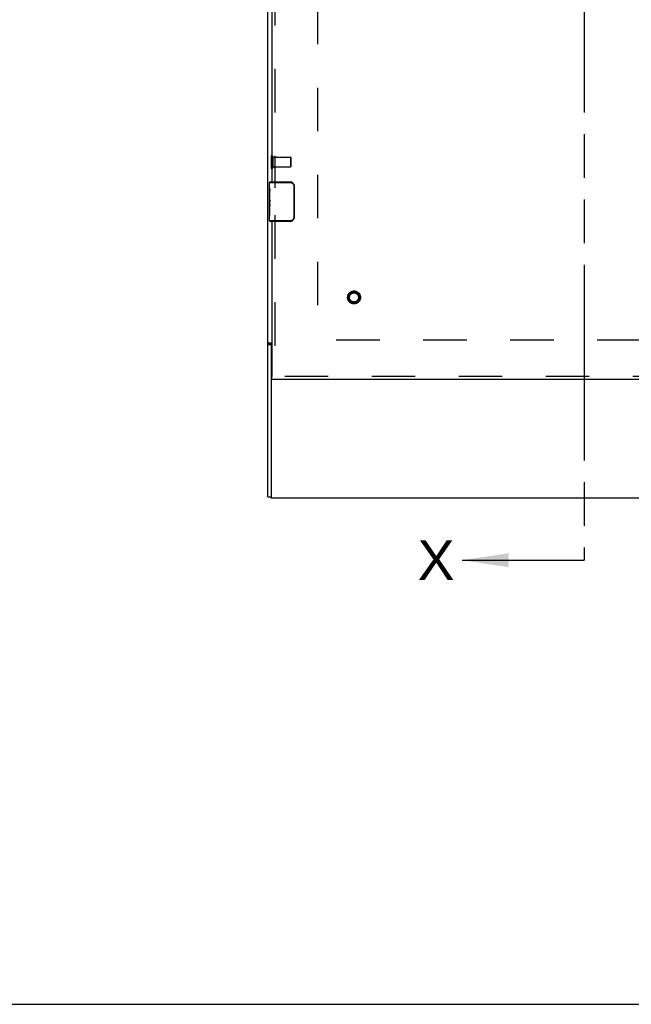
# Model space of a CAD drawing. Header units: inches. Extents: x 0 to 200, y 0 to 129.
# Tile 2 of 99: x 45 to 61, y 0 to 25. Entities that reach past the tile are written whole.
import ezdxf

# ---------------------------------------------------------------- set-up
doc = ezdxf.new("R2010")
doc.units = ezdxf.units.IN
doc.header["$LTSCALE"] = 11
doc.header["$MEASUREMENT"] = 0
doc.linetypes.add('HIDDEN', pattern=[0.2, 0.1, -0.1])
doc.linetypes.add('PHANTOM', pattern=[0.8, 0.45, -0.05, 0.1, -0.05, 0.1, -0.05])
doc.layers.get('0').update_dxf_attribs({"linetype": 'CONTINUOUS'})
doc.layers.add('DEFAULT_2', color=8, linetype='HIDDEN')
doc.layers.add('FRONT_LOWER_DOOR_ASSEMBLY', color=7, linetype='CONTINUOUS')
doc.styles.get("Standard").update_dxf_attribs({"font": 'arial.ttf'})
doc.dimstyles.get("Standard").update_dxf_attribs({"dimtxt": 1, "dimasz": 1.176471, "dimexe": 0.09, "dimexo": 0.07, "dimgap": 0.09, "dimtad": 0, "dimtih": 1, "dimtoh": 1, "dimdec": 3, "dimzin": 4, "dimdsep": 46, "dimtxsty": 'Standard', "dimblk": '_FILLED', "dimblk1": '_FILLED', "dimblk2": '_FILLED', "dimcen": 0.09, "dimadec": 3, "dimazin": 1, "dimtp": 0.001, "dimtm": 0.001, "dimtfac": 1, "dimtdec": 3, "dimtofl": 0, "dimtmove": 0, "dimatfit": 3, "dimldrblk": '_FILLED', "dimfxl": 0, "dimtolj": 1, "dimtzin": 4, "dimarcsym": 0})

# ---------------------------------------------------------------- blocks, each defined once
blk = doc.blocks.new('_FILLED')
at = {"color": 0, "linetype": 'ByBlock'}
blk.add_solid([(0, 0), (-1, 0.2), (-1, -0.2)], dxfattribs=at)
blk = doc.blocks.new('XSEC_FILLED')
at = {"color": 0, "linetype": 'ByBlock'}
blk.add_solid([(0, 0), (-1, 0.15), (-1, -0.15)], dxfattribs=at)

msp = doc.modelspace()

# ---------------------------------------------------------------- linework, layer by layer
at = {"color": 7, "linetype": 'PHANTOM'}
msp.add_line((59.673, 80.3), (59.673, 11.23), dxfattribs=at)
at = {"color": 7, "linetype": 'Continuous'}
for p, q in [((51.673, 12.837), (51.673, 48.814)), ((51.772, 16.72), (51.673, 16.72)), ((51.673, 16.683), (51.751, 16.683)), ((51.727, 16.712), (51.713, 16.709)), ((51.751, 16.657), (51.751, 12.798)), ((51.673, 12.837), (51.751, 12.837)), ((77.595, 12.798), (51.751, 12.798)), ((0, 0), (200, 0))]:
    msp.add_line(p, q, dxfattribs=at)
at = {"color": 3, "linetype": 'Continuous'}
msp.add_line((51.751, 16.683), (51.751, 16.657), dxfattribs=at)
at = {"color": 7, "linetype": 'Continuous'}
for points in [[(51.713, 16.709), (51.709, 16.708), (51.705, 16.707), (51.701, 16.706), (51.698, 16.705), (51.694, 16.704), (51.691, 16.703), (51.688, 16.702), (51.686, 16.7), (51.683, 16.699), (51.681, 16.698), (51.679, 16.696), (51.677, 16.694), (51.676, 16.693), (51.675, 16.691), (51.674, 16.689), (51.674, 16.688), (51.673, 16.685), (51.673, 16.683)], [(51.755, 16.72), (51.751, 16.718), (51.748, 16.717), (51.744, 16.716), (51.74, 16.715), (51.736, 16.714), (51.731, 16.712), (51.727, 16.712)]]:
    msp.add_lwpolyline(points, dxfattribs=at)
at = {"color": 3, "linetype": 'Continuous'}
msp.add_lwpolyline([(51.765, 16.696), (51.765, 16.696), (51.762, 16.695), (51.76, 16.694), (51.758, 16.693), (51.756, 16.692), (51.755, 16.69), (51.753, 16.689), (51.752, 16.688), (51.752, 16.686), (51.751, 16.685), (51.751, 16.683)], dxfattribs=at)
at = {"color": 7, "linetype": 'Continuous'}
msp.add_arc((51.814, 16.657), 0.0625, 132.2487, 180, dxfattribs=at)
at = {"layer": 'DEFAULT_2', "color": 8, "linetype": 'HIDDEN'}
for p, q in [((52.923, 47.376), (52.923, 16.813)), ((51.751, 21.44), (51.751, 21.156)), ((51.794, 21.44), (51.794, 21.156)), ((51.794, 21.422), (52.241, 21.422)), ((52.241, 21.422), (52.241, 21.174)), ((51.794, 21.174), (52.241, 21.174)), ((52.251, 21.412), (52.251, 21.184)), ((76.501, 16.798), (52.845, 16.798))]:
    msp.add_line(p, q, dxfattribs=at)
for centre, radius, start, end in [((51.773, 21.44), 0.0215, 0, 180), ((52.241, 21.412), 0.01, 0, 90), ((52.241, 21.184), 0.01, 270, 360), ((51.773, 21.156), 0.0215, 180, 360)]:
    msp.add_arc(centre, radius, start, end, dxfattribs=at)
at = {"layer": 'FRONT_LOWER_DOOR_ASSEMBLY', "color": 8, "linetype": 'HIDDEN'}
for p, q in [((51.85, 43.453), (51.85, 20.643)), ((51.85, 19.953), (51.85, 15.876)), ((77.397, 15.876), (51.772, 15.876))]:
    msp.add_line(p, q, dxfattribs=at)
at = {"layer": 'FRONT_LOWER_DOOR_ASSEMBLY', "color": 3, "linetype": 'Continuous'}
for p, q in [((51.772, 43.298), (51.772, 20.798)), ((51.772, 19.798), (51.772, 15.876)), ((77.397, 15.798), (51.772, 15.798))]:
    msp.add_line(p, q, dxfattribs=at)
at = {"layer": 'FRONT_LOWER_DOOR_ASSEMBLY', "color": 7, "linetype": 'Continuous'}
for p, q in [((51.712, 20.783), (52.239, 20.783)), ((51.712, 20.639), (51.712, 20.783)), ((51.727, 20.798), (52.237, 20.798)), ((51.912, 20.798), (51.912, 20.783)), ((52.201, 20.798), (52.201, 20.783)), ((52.336, 20.698), (52.329, 20.698)), ((52.329, 20.698), (52.329, 19.898)), ((52.336, 20.698), (52.336, 19.898)), ((51.712, 20.383), (51.712, 20.636)), ((51.721, 20.581), (51.712, 20.581)), ((51.712, 20.549), (51.722, 20.549)), ((51.722, 20.413), (51.722, 20.57)), ((51.712, 20.413), (51.722, 20.413)), ((51.712, 19.813), (51.712, 20.38)), ((51.714, 20.35), (51.712, 20.35)), ((51.712, 20.218), (51.721, 20.218)), ((51.712, 20.182), (51.722, 20.182)), ((51.722, 20.229), (51.722, 20.282)), ((51.722, 19.952), (51.722, 20.182)), ((51.712, 20.12), (51.722, 20.12)), ((51.712, 19.952), (51.722, 19.952)), ((52.239, 19.813), (51.712, 19.813)), ((52.237, 19.798), (51.727, 19.798)), ((51.912, 19.798), (51.912, 19.813)), ((52.201, 19.798), (52.201, 19.813)), ((52.336, 19.898), (52.329, 19.898)), ((51.772, 15.798), (51.772, 15.876))]:
    msp.add_line(p, q, dxfattribs=at)
for points in [[(52.237, 20.798), (52.237, 20.798), (52.237, 20.797), (52.238, 20.796), (52.238, 20.795), (52.238, 20.793), (52.238, 20.792), (52.239, 20.79), (52.239, 20.787), (52.239, 20.785), (52.239, 20.783)], [(52.239, 20.783), (52.247, 20.782), (52.256, 20.781), (52.264, 20.779), (52.272, 20.777), (52.28, 20.774), (52.288, 20.769), (52.295, 20.765), (52.301, 20.759), (52.307, 20.754), (52.311, 20.748), (52.316, 20.743), (52.319, 20.737), (52.322, 20.732), (52.324, 20.726), (52.326, 20.721), (52.327, 20.716), (52.328, 20.711), (52.329, 20.707), (52.329, 20.702), (52.329, 20.698)], [(52.33, 20.734), (52.332, 20.728), (52.333, 20.722), (52.335, 20.716), (52.336, 20.71), (52.336, 20.704), (52.336, 20.698)], [(51.712, 20.639), (51.712, 20.635), (51.712, 20.631), (51.713, 20.626), (51.714, 20.62), (51.716, 20.613), (51.717, 20.605), (51.718, 20.597), (51.72, 20.588)], [(51.72, 20.588), (51.721, 20.579), (51.722, 20.57)], [(51.712, 20.383), (51.712, 20.376), (51.712, 20.368), (51.713, 20.36), (51.714, 20.351)], [(51.714, 20.351), (51.718, 20.324), (51.719, 20.315), (51.72, 20.306), (51.72, 20.298), (51.721, 20.29), (51.722, 20.282)], [(51.722, 20.229), (51.721, 20.223), (51.721, 20.217), (51.72, 20.211), (51.72, 20.205), (51.719, 20.199), (51.718, 20.193)], [(52.237, 19.798), (52.237, 19.798), (52.237, 19.799), (52.238, 19.799), (52.238, 19.801), (52.238, 19.802), (52.238, 19.804), (52.239, 19.806), (52.239, 19.808), (52.239, 19.81), (52.239, 19.813)], [(52.329, 19.898), (52.329, 19.893), (52.329, 19.889), (52.328, 19.884), (52.327, 19.879), (52.326, 19.874), (52.324, 19.869), (52.322, 19.864), (52.319, 19.858), (52.316, 19.853), (52.311, 19.847), (52.307, 19.842), (52.301, 19.836), (52.295, 19.831), (52.288, 19.826), (52.28, 19.822), (52.272, 19.819), (52.264, 19.816), (52.256, 19.814), (52.247, 19.813), (52.239, 19.813)], [(52.336, 19.898), (52.336, 19.892), (52.336, 19.885), (52.335, 19.879), (52.333, 19.873), (52.332, 19.867), (52.33, 19.862)]]:
    msp.add_lwpolyline(points, dxfattribs=at)
at = {"layer": 'FRONT_LOWER_DOOR_ASSEMBLY', "color": 8, "linetype": 'HIDDEN'}
for radius in [0.164, 0.142, 0.124, 0.114]:
    msp.add_circle((53.85, 17.876), radius, dxfattribs=at)
at = {"layer": 'FRONT_LOWER_DOOR_ASSEMBLY', "color": 7, "linetype": 'Continuous'}
for centre, radius, start, end in [((51.727, 20.783), 0.015, 90, 180), ((52.237, 20.698), 0.1, 21.1999, 90), ((51.727, 19.813), 0.015, 180, 270), ((52.237, 19.898), 0.1, 270, 338.7946)]:
    msp.add_arc(centre, radius, start, end, dxfattribs=at)
msp.add_ellipse((51.912, 20.216), major_axis=(0.2, 0), ratio=0.432808, start_param=3.141593, end_param=3.403409, dxfattribs=at)

# ---------------------------------------------------------------- texts
at = {"color": 7, "linetype": 'Continuous', "insert": (55.46, 11.73), "char_height": 1, "width": 0.92937, "attachment_point": 1, "line_spacing_factor": 0.9}
msp.add_mtext('X', dxfattribs=at)

# ---------------------------------------------------------------- leaders
at = {"color": 7, "linetype": 'Continuous'}
msp.add_leader([(56.583, 11.23), (59.673, 11.23)], dimstyle='Standard', override={"dimtad": 0, "dimldrblk": 'XSEC_FILLED'}, dxfattribs=at)

doc.saveas('drawing.dxf')
